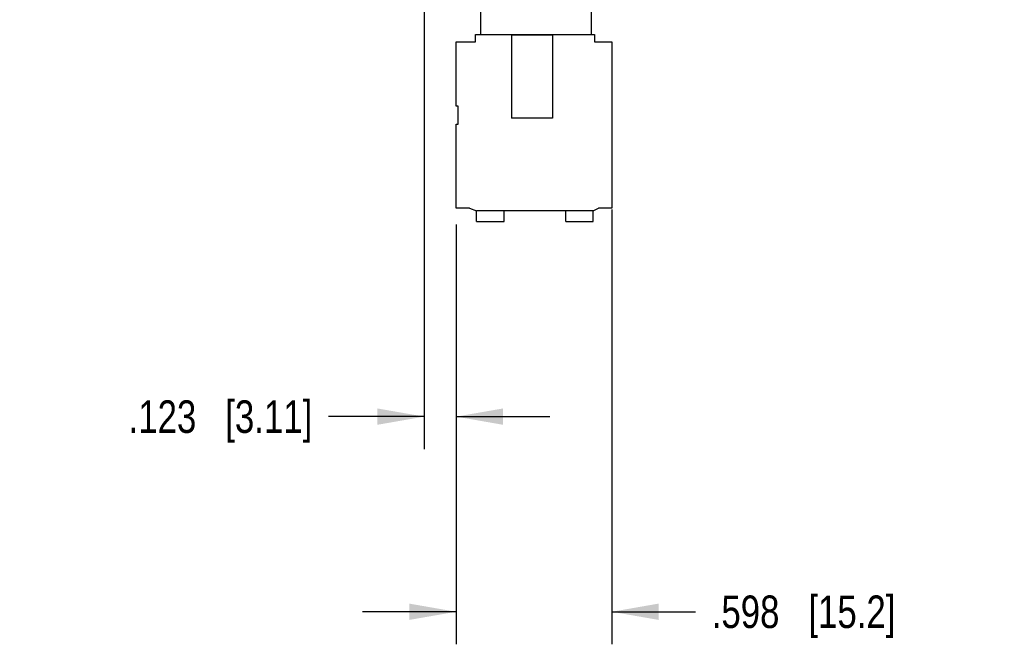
# Model space of a CAD drawing. Header units: inches. Extents: x 0 to 22, y 0 to 17.
# Tile 28 of 33: x 10.8 to 14.5, y 10.1 to 12.5. Entities that reach past the tile are written whole.
import ezdxf

# ---------------------------------------------------------------- set-up
doc = ezdxf.new("R2010")
doc.units = ezdxf.units.IN
doc.header["$LTSCALE"] = 1.21
doc.header["$MEASUREMENT"] = 0
doc.layers.get('0').update_dxf_attribs({"linetype": 'CONTINUOUS'})
doc.layers.add('DIMENSIONS', color=7, linetype='CONTINUOUS')
doc.styles.get("Standard").update_dxf_attribs({"font": 'txt', "width": 0.8})
doc.dimstyles.new('DIMSTYLE_1', dxfattribs={"dimtxt": 0.125, "dimasz": 0.18, "dimexe": 0.125, "dimexo": 0.0625, "dimgap": 0.0625, "dimtad": 0, "dimtih": 1, "dimtoh": 1, "dimdec": 3, "dimzin": 4, "dimdsep": 46, "dimtxsty": 'STANDARD', "dimblk": '_FILLED', "dimblk1": '_FILLED', "dimblk2": '_FILLED', "dimcen": 0.09, "dimadec": 0, "dimazin": 0, "dimtp": 0.001, "dimtm": 0.001, "dimtfac": 1, "dimtdec": 3, "dimtofl": 0, "dimtmove": 0, "dimatfit": 3, "dimldrblk": '_FILLED', "dimfxl": 1, "dimtolj": 1, "dimtzin": 4, "dimarcsym": 0})

# ---------------------------------------------------------------- blocks, each defined once
blk = doc.blocks.new('_FILLED')
at = {"color": 0, "linetype": 'BYBLOCK'}
blk.add_solid([(0, 0), (-1, 0.174), (-1, -0.174)], dxfattribs=at)
blk = doc.blocks.new('*D2')
at = {"layer": 'DIMENSIONS', "color": 2, "linetype": 'CONTINUOUS'}
for p, q in [((12.3131, 12.6273), (12.3131, 10.8821)), ((12.4356, 11.7457), (12.4356, 10.8821)), ((12.3131, 11.0071), (11.9449, 11.0071)), ((12.4356, 11.0071), (12.7956, 11.0071))]:
    blk.add_line(p, q, dxfattribs=at)
at = {"layer": 'DIMENSIONS', "color": 2, "linetype": 'CONTINUOUS', "xscale": 0.18, "yscale": 0.18, "zscale": 0.18}
blk.add_blockref('_FILLED', (12.3131, 11.0071), dxfattribs=at)
at = {"layer": 'DIMENSIONS', "color": 2, "linetype": 'CONTINUOUS', "xscale": 0.18, "yscale": 0.18, "zscale": 0.18, "rotation": 180}
blk.add_blockref('_FILLED', (12.4356, 11.0071), dxfattribs=at)
at = {"layer": 'DIMENSIONS', "color": 2, "linetype": 'CONTINUOUS', "insert": (11.8824, 11.0696), "char_height": 0.125, "width": 1.125, "attachment_point": 3, "line_spacing_factor": 0.9}
blk.add_mtext('.123{\\Ftxt.shx;\\W1.000000;\\H0.125000; }[3.11]', dxfattribs=at)
blk = doc.blocks.new('*D3')
at = {"layer": 'DIMENSIONS', "color": 2, "linetype": 'CONTINUOUS'}
for p, q in [((13.034, 11.8028), (13.034, 10.1321)), ((12.4356, 11.7457), (12.4356, 10.1321)), ((12.4356, 10.2571), (12.0756, 10.2571)), ((13.034, 10.2571), (13.356, 10.2571))]:
    blk.add_line(p, q, dxfattribs=at)
at = {"layer": 'DIMENSIONS', "color": 2, "linetype": 'CONTINUOUS', "xscale": 0.18, "yscale": 0.18, "zscale": 0.18}
blk.add_blockref('_FILLED', (12.4356, 10.2571), dxfattribs=at)
at = {"layer": 'DIMENSIONS', "color": 2, "linetype": 'CONTINUOUS', "xscale": 0.18, "yscale": 0.18, "zscale": 0.18, "rotation": 180}
blk.add_blockref('_FILLED', (13.034, 10.2571), dxfattribs=at)
at = {"layer": 'DIMENSIONS', "color": 2, "linetype": 'CONTINUOUS', "insert": (13.4185, 10.3196), "char_height": 0.125, "width": 1.125, "attachment_point": 1, "line_spacing_factor": 0.9}
blk.add_mtext('.598{\\Ftxt.shx;\\W1.000000;\\H0.125000; }[15.2]', dxfattribs=at)

msp = doc.modelspace()

# ---------------------------------------------------------------- linework, layer by layer
at = {"color": 7, "linetype": 'CONTINUOUS'}
for p, q in [((12.5301, 12.4756), (12.5301, 12.5897)), ((12.9553, 12.5897), (12.9553, 12.4756)), ((12.5104, 12.4756), (12.9671, 12.4756)), ((12.5104, 12.448), (12.5104, 12.4756)), ((12.8056, 12.4736), (12.6482, 12.4736)), ((12.6482, 12.4736), (12.6482, 12.1547)), ((12.6915, 12.4736), (12.6915, 12.4756)), ((12.7623, 12.4736), (12.7623, 12.4756)), ((12.8056, 12.4736), (12.8056, 12.1547)), ((12.9671, 12.4756), (12.9671, 12.448)), ((12.4356, 12.448), (12.5104, 12.448)), ((12.4356, 12.2), (12.4356, 12.448)), ((12.9671, 12.448), (13.034, 12.448)), ((13.034, 12.448), (13.034, 11.8082)), ((12.4434, 12.2), (12.4356, 12.2)), ((12.4434, 12.1311), (12.4434, 12.2)), ((12.8056, 12.1547), (12.6482, 12.1547)), ((12.4356, 12.1311), (12.4434, 12.1311)), ((12.4356, 11.8082), (12.4356, 12.1311)), ((12.4867, 11.8082), (12.4356, 11.8082)), ((12.4867, 11.8082), (12.5143, 11.7984)), ((12.9631, 11.7984), (12.5143, 11.7984)), ((12.5143, 11.7571), (12.5143, 11.7984)), ((12.6206, 11.7571), (12.6206, 11.7984)), ((12.8568, 11.7571), (12.8568, 11.7984)), ((12.9631, 11.7984), (12.9828, 11.8082)), ((12.9631, 11.7571), (12.9631, 11.7984)), ((13.034, 11.8082), (12.9828, 11.8082)), ((12.5143, 11.7571), (12.6206, 11.7571)), ((12.8568, 11.7571), (12.9631, 11.7571))]:
    msp.add_line(p, q, dxfattribs=at)

# ---------------------------------------------------------------- dimensions: what is measured, and where the dimension line sits
at = {"layer": 'DIMENSIONS', "color": 2, "linetype": 'CONTINUOUS'}
for base, p1, p2, picture, middle in [((12.43557, 11.00706), (12.31306, 12.68983), (12.43557, 11.80824), '*D2', (11.31987, 11.00706)), ((13.034, 10.2571), (12.4356, 11.8082), (13.034, 11.8653), '*D3', (13.981, 10.2571))]:
    dim = msp.add_linear_dim(base=base, p1=p1, p2=p2, dimstyle='DIMSTYLE_1', dxfattribs=at)
    dim.commit()
    dim.dimension.update_dxf_attribs({"geometry": picture, "text_midpoint": middle, "dimtype": 160})

doc.saveas('drawing.dxf')
